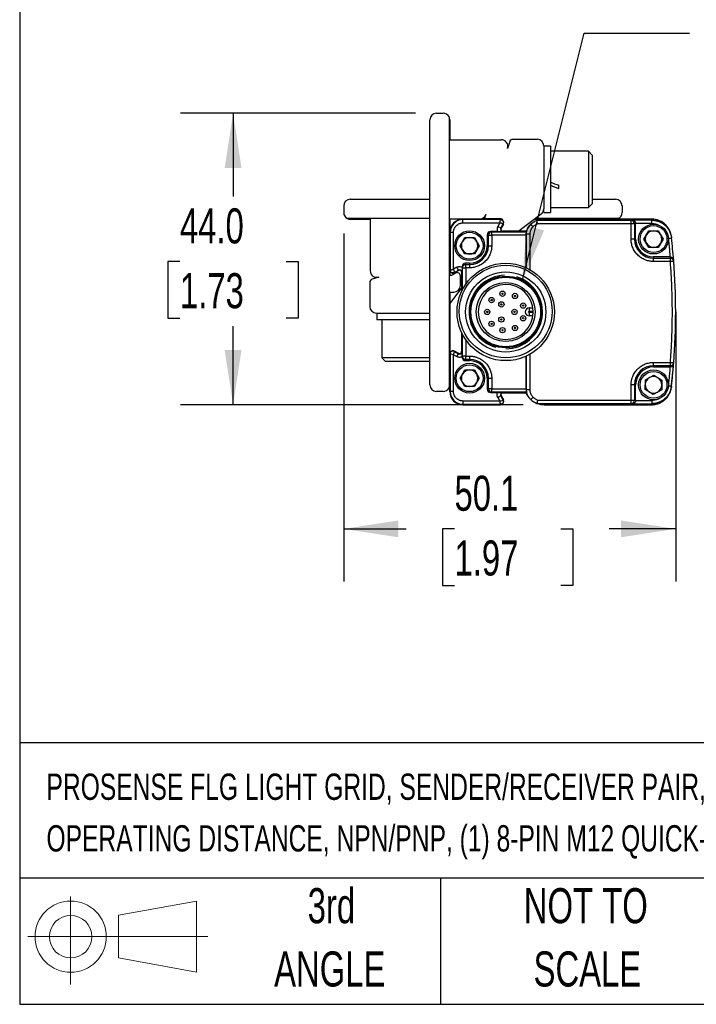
# Model space of a CAD drawing. Header units: millimetres. Extents: x 16 to 683, y 16 to 524.
# Tile 1 of 17: x 16 to 118, y 16 to 164. Entities that reach past the tile are written whole.
import ezdxf

# ---------------------------------------------------------------- set-up
doc = ezdxf.new("R2010")
doc.units = ezdxf.units.MM
doc.header["$LTSCALE"] = 2.5
doc.layers.add('DIMENSIONS', color=140, linetype='Continuous', lineweight=25)
doc.layers.add('TEXT', color=140, linetype='Continuous', lineweight=25)
doc.styles.add('SLDTEXTSTYLE0', font='TXT', dxfattribs={"width": 0.7})
doc.dimstyles.new('SLDDIMSTYLE0', dxfattribs={"dimtxt": 5.39502, "dimasz": 8.255, "dimexe": 0, "dimexo": 0.0625, "dimgap": 1.348755, "dimtad": 0, "dimtih": 1, "dimtoh": 1, "dimrnd": 1e-09, "dimzin": 4, "dimdsep": 46, "dimtxsty": 'SLDTEXTSTYLE0', "dimsah": 1, "dimcen": 0.09, "dimadec": 0, "dimazin": 1, "dimtfac": 1, "dimtofl": 0, "dimtmove": 0, "dimatfit": 3, "dimfxl": 0, "dimfrac": 2, "dimtolj": 1, "dimtzin": 12, "dimarcsym": 0})
doc.dimstyles.new('SLDDIMSTYLE1', dxfattribs={"dimtxt": 5.39502, "dimasz": 8.255, "dimexe": 0, "dimexo": 0.0625, "dimgap": 1.348755, "dimtad": 0, "dimtih": 1, "dimtoh": 1, "dimrnd": 1e-09, "dimzin": 12, "dimdsep": 46, "dimtxsty": 'SLDTEXTSTYLE0', "dimsah": 1, "dimcen": 0.09, "dimadec": 0, "dimazin": 3, "dimtfac": 1, "dimtofl": 0, "dimtmove": 0, "dimatfit": 3, "dimfxl": 0, "dimfrac": 2, "dimtolj": 1, "dimtzin": 12, "dimarcsym": 0})
doc.dimstyles.new('SLDDIMSTYLE2', dxfattribs={"dimtxt": 0.18, "dimasz": 8.255, "dimexe": 0, "dimexo": 0.0625, "dimgap": 0, "dimtad": 0, "dimtih": 1, "dimtoh": 1, "dimdec": 0, "dimrnd": 1e-09, "dimzin": 0, "dimdsep": 46, "dimtxsty": 'Standard', "dimsah": 1, "dimcen": 0.09, "dimadec": 0, "dimazin": 0, "dimtfac": 8.255, "dimtdec": 0, "dimtofl": 0, "dimtmove": 0, "dimatfit": 3, "dimfxl": 0, "dimfrac": 2, "dimtolj": 1, "dimtzin": 0, "dimarcsym": 0})

# ---------------------------------------------------------------- blocks, each defined once
blk = doc.blocks.new('Block11')
at = {"color": 7, "linetype": 'Continuous', "lineweight": 18}
for p, q in [((6.47, 13.28), (6.47, 0)), ((13.7, 10.42), (25.44, 12.58)), ((25.44, 12.58), (25.44, 1.83)), ((13.7, 3.99), (13.7, 10.42)), ((0, 7.2), (27.18, 7.2)), ((13.7, 3.99), (25.44, 1.83))]:
    blk.add_line(p, q, dxfattribs=at)
for radius in [5.38, 3.21]:
    blk.add_circle((6.47, 7.2), radius, dxfattribs=at)
blk = doc.blocks.new('Block12')
at = {"color": 7, "linetype": 'Continuous'}
blk.add_blockref('Block11', (0, 0), dxfattribs=at)
blk = doc.blocks.new('_D_3')
at = {"layer": 'DIMENSIONS'}
for p, q in [((64.76, 132.19), (64.76, 79.7)), ((114.85, 117.19), (114.85, 79.7)), ((64.76, 87.63), (74.17, 87.63)), ((81.48, 87.63), (79.66, 87.63)), ((79.66, 87.63), (79.66, 79.06)), ((97.51, 87.63), (99.32, 87.63)), ((99.32, 87.63), (99.32, 79.06)), ((114.85, 87.63), (104.82, 87.63)), ((79.66, 79.06), (81.48, 79.06)), ((99.32, 79.06), (97.51, 79.06))]:
    blk.add_line(p, q, dxfattribs=at)
for points in [[(64.76, 87.63), (73.01, 86.36), (73.01, 88.9)], [(114.85, 87.63), (106.59, 88.9), (106.59, 86.36)]]:
    blk.add_solid(points, dxfattribs=at)
at = {"layer": 'DIMENSIONS', "char_height": 5.292, "attachment_point": 1, "style": 'SLDTEXTSTYLE0'}
for s, insert in [('50.1', (81.48, 95.66)), ('1.97', (81.48, 85.88))]:
    blk.add_mtext(s, dxfattribs=dict(at, insert=insert))
blk = doc.blocks.new('_D_4')
at = {"layer": 'DIMENSIONS'}
for p, q in [((75.58, 150.37), (40.13, 150.37)), ((48.07, 150.37), (48.07, 137.77)), ((40.05, 127.98), (38.24, 127.98)), ((38.24, 127.98), (38.24, 119.41)), ((56.08, 127.98), (57.89, 127.98)), ((57.89, 127.98), (57.89, 119.41)), ((38.24, 119.41), (40.05, 119.41)), ((57.89, 119.41), (56.08, 119.41)), ((48.07, 106.37), (48.07, 118.2)), ((91.83, 106.37), (40.13, 106.37))]:
    blk.add_line(p, q, dxfattribs=at)
for points in [[(48.07, 150.37), (46.8, 142.11), (49.34, 142.11)], [(48.07, 106.37), (49.34, 114.62), (46.8, 114.62)]]:
    blk.add_solid(points, dxfattribs=at)
at = {"layer": 'DIMENSIONS', "char_height": 5.292, "attachment_point": 1, "style": 'SLDTEXTSTYLE0'}
for s, insert in [('44.0', (40.05, 136.01)), ('1.73', (40.05, 126.23))]:
    blk.add_mtext(s, dxfattribs=dict(at, insert=insert))

msp = doc.modelspace()

# ---------------------------------------------------------------- linework, layer by layer
for p, q in [((78.759, 150.369), (79.759, 150.369)), ((77.759, 109.369), (77.759, 149.369)), ((80.659, 149.804), (80.659, 108.933)), ((80.759, 149.369), (80.759, 146.369)), ((80.759, 146.369), (88.536, 146.369)), ((89.826, 146.085), (89.486, 145.055)), ((90.301, 146.428), (93.939, 146.428)), ((94.939, 145.428), (94.939, 135.925)), ((95.939, 145.369), (94.939, 145.369)), ((95.939, 145.369), (95.939, 135.369)), ((101.672, 144.619), (95.939, 144.619)), ((102.239, 144.052), (101.672, 144.619)), ((101.672, 144.619), (101.672, 136.119)), ((102.239, 144.052), (102.239, 136.685)), ((97.239, 139), (97.239, 139.483)), ((65.759, 137.369), (77.759, 137.369)), ((102.239, 137.369), (105.759, 137.369)), ((64.759, 136.369), (64.759, 135.369)), ((94.939, 135.369), (94.939, 135.925)), ((94.939, 135.369), (95.939, 135.369)), ((95.939, 136.119), (101.672, 136.119)), ((101.672, 136.119), (102.239, 136.685)), ((106.759, 136.369), (106.759, 135.369)), ((77.759, 134.469), (65.323, 134.469)), ((65.759, 134.369), (68.759, 134.369)), ((68.759, 134.369), (68.759, 126.592)), ((82.759, 134.369), (80.759, 134.369)), ((80.759, 134.369), (80.759, 132.369)), ((88.41, 134.369), (82.759, 134.369)), ((82.759, 134.369), (82.759, 134.307)), ((82.759, 133.807), (82.759, 134.307)), ((88.41, 134.307), (82.759, 134.307)), ((82.759, 133.807), (88.306, 133.807)), ((86.135, 134.469), (85.672, 134.469)), ((86.186, 135.055), (86.066, 134.691)), ((88.494, 134.428), (86.256, 134.428)), ((88.306, 133.807), (88.016, 133.287)), ((88.41, 134.369), (88.41, 134.307)), ((88.41, 134.369), (88.673, 134.369)), ((94.543, 135.128), (91.247, 132.631)), ((93.54, 134.369), (95.009, 134.369)), ((106.195, 134.469), (93.672, 134.469)), ((108.124, 134.161), (93.912, 134.161)), ((111.222, 134.369), (95.009, 134.369)), ((95.009, 134.369), (111.212, 134.369)), ((108.326, 134.211), (108.124, 134.161)), ((111.24, 134.211), (108.326, 134.211)), ((111.222, 134.369), (111.24, 134.211)), ((80.759, 132.369), (80.759, 126.718)), ((80.759, 132.369), (80.82, 132.369)), ((80.759, 131.619), (80.759, 132.369)), ((81.32, 132.369), (80.82, 132.369)), ((80.82, 132.369), (80.82, 126.718)), ((81.32, 126.822), (81.32, 132.369)), ((86.909, 132.503), (87.095, 132.457)), ((87.989, 132.503), (86.909, 132.503)), ((87.095, 131.957), (87.095, 132.457)), ((87.095, 132.457), (92.34, 132.457)), ((88.016, 133.287), (88.453, 133.044)), ((88.793, 133.655), (88.453, 133.044)), ((88.507, 133.014), (88.453, 133.044)), ((88.847, 133.626), (88.507, 133.014)), ((88.769, 132.569), (88.769, 132.507)), ((92.333, 132.569), (88.769, 132.569)), ((88.769, 132.569), (92.259, 132.569)), ((88.793, 133.655), (88.847, 133.626)), ((92.333, 132.569), (92.591, 133.116)), ((92.731, 133.299), (92.582, 133.12)), ((108.124, 133.661), (94.011, 133.661)), ((108.124, 131.369), (108.124, 133.661)), ((108.809, 133.709), (108.624, 133.661)), ((108.624, 133.661), (108.624, 131.369)), ((111.24, 133.711), (108.809, 133.709)), ((108.809, 131.369), (108.809, 133.709)), ((110.066, 131.369), (110.788, 132.619)), ((110.788, 132.619), (112.231, 132.619)), ((112.231, 132.619), (112.953, 131.369)), ((82.316, 130.369), (83.038, 131.619)), ((83.038, 131.619), (84.481, 131.619)), ((84.481, 131.619), (85.203, 130.369)), ((86.595, 131.957), (86.409, 132.003)), ((86.409, 132.003), (86.409, 130.369)), ((86.595, 130.369), (86.595, 131.957)), ((86.595, 131.957), (87.095, 131.957)), ((87.095, 131.957), (87.095, 130.369)), ((92.306, 131.957), (87.095, 131.957)), ((92.342, 132.114), (92.306, 132.079)), ((92.306, 127.034), (92.306, 131.957)), ((92.342, 127.017), (92.342, 132.114)), ((92.842, 132.114), (92.842, 126.758)), ((108.624, 131.369), (108.124, 131.369)), ((108.624, 131.369), (108.809, 131.369)), ((110.788, 130.119), (110.066, 131.369)), ((112.953, 131.369), (112.231, 130.119)), ((114.122, 132.041), (114.104, 132.202)), ((114.203, 131.709), (114.221, 131.547)), ((83.038, 129.119), (82.316, 130.369)), ((85.203, 130.369), (84.481, 129.119)), ((86.595, 130.369), (86.409, 130.369)), ((86.595, 130.369), (87.095, 130.369)), ((112.231, 130.119), (110.788, 130.119)), ((80.759, 126.718), (80.759, 129.119)), ((84.481, 129.119), (83.038, 129.119)), ((111.509, 128.669), (111.509, 128.483)), ((114.001, 128.669), (111.509, 128.669)), ((111.509, 127.983), (111.509, 128.483)), ((111.509, 128.483), (114.056, 128.483)), ((114.056, 127.983), (111.509, 127.983)), ((114.041, 128.669), (114.001, 128.669)), ((114.056, 128.483), (114.041, 128.669)), ((114.509, 128.194), (114.494, 128.391)), ((114.554, 128.021), (114.538, 128.225)), ((80.82, 126.718), (80.759, 126.718)), ((80.759, 126.718), (80.759, 126.108)), ((81.841, 127.111), (81.32, 126.822)), ((81.472, 126.335), (82.084, 126.674)), ((81.502, 126.281), (81.472, 126.335)), ((82.114, 126.621), (81.502, 126.281)), ((82.084, 126.674), (81.841, 127.111)), ((82.084, 126.674), (82.114, 126.621)), ((82.559, 126.359), (82.559, 123.499)), ((82.62, 126.359), (82.559, 126.359)), ((82.671, 127.033), (82.625, 127.218)), ((82.625, 127.218), (82.625, 127.138)), ((82.671, 127.033), (83.171, 127.033)), ((82.671, 123.726), (82.671, 127.033)), ((83.125, 127.719), (83.171, 127.533)), ((83.759, 127.719), (83.125, 127.719)), ((83.171, 127.033), (83.171, 127.533)), ((83.171, 127.533), (83.759, 127.533)), ((83.759, 127.033), (83.171, 127.033)), ((83.171, 127.033), (83.171, 124.559)), ((83.759, 127.719), (83.759, 127.533)), ((83.759, 127.533), (83.759, 127.033)), ((114.577, 127.723), (114.571, 127.798)), ((70.073, 125.642), (69.043, 125.302)), ((81.056, 125.934), (81.616, 126.245)), ((82.359, 124.369), (82.359, 125.808)), ((68.699, 124.827), (68.699, 121.189)), ((80.759, 121.588), (82.497, 123.881)), ((80.759, 123.369), (81.359, 123.369)), ((80.759, 123.369), (80.759, 114.019)), ((92.759, 120.969), (92.759, 120.469)), ((92.759, 120.969), (93.316, 120.969)), ((92.759, 120.469), (93.358, 120.469)), ((69.699, 120.189), (77.759, 120.189)), ((69.759, 120.189), (69.759, 119.189)), ((73.717, 119.189), (69.759, 119.189)), ((70.509, 119.189), (70.509, 113.455)), ((77.759, 119.189), (73.717, 119.189)), ((92.759, 120.269), (92.759, 119.769)), ((93.358, 120.269), (92.759, 120.269)), ((93.316, 119.769), (92.759, 119.769)), ((82.559, 117.238), (82.559, 114.378)), ((82.671, 113.704), (82.671, 117.011)), ((83.171, 116.178), (83.171, 113.704)), ((81.472, 114.402), (81.502, 114.456)), ((82.114, 114.116), (81.502, 114.456)), ((70.509, 113.455), (71.076, 112.889)), ((73.873, 113.455), (70.509, 113.455)), ((77.759, 113.455), (73.873, 113.455)), ((80.759, 114.019), (80.82, 114.019)), ((80.759, 114.019), (80.759, 108.369)), ((80.759, 111.619), (80.759, 114.019)), ((80.82, 114.019), (80.82, 108.369)), ((81.32, 113.915), (81.841, 113.626)), ((81.32, 108.369), (81.32, 113.915)), ((81.472, 114.402), (82.084, 114.063)), ((81.841, 113.626), (82.084, 114.063)), ((82.114, 114.116), (82.084, 114.063)), ((82.559, 114.378), (82.62, 114.378)), ((82.625, 113.519), (82.671, 113.704)), ((82.625, 113.599), (82.625, 113.519)), ((83.171, 113.704), (82.671, 113.704)), ((83.171, 113.204), (83.125, 113.019)), ((83.125, 113.019), (83.759, 113.019)), ((83.171, 113.704), (83.759, 113.704)), ((83.171, 113.204), (83.171, 113.704)), ((83.759, 113.204), (83.171, 113.204)), ((83.759, 113.704), (83.759, 113.204)), ((83.759, 113.204), (83.759, 113.019)), ((92.306, 108.78), (92.306, 113.703)), ((92.342, 108.623), (92.342, 113.72)), ((92.842, 113.979), (92.842, 108.623)), ((114.571, 112.939), (114.577, 113.014)), ((73.992, 112.889), (71.076, 112.889)), ((77.759, 112.889), (73.992, 112.889)), ((82.316, 110.369), (83.038, 111.619)), ((83.038, 111.619), (84.481, 111.619)), ((84.481, 111.619), (85.203, 110.369)), ((111.509, 112.754), (114.056, 112.754)), ((111.509, 112.254), (111.509, 112.754)), ((114.056, 112.254), (111.509, 112.254)), ((111.509, 112.254), (111.509, 112.069)), ((111.509, 112.069), (114.001, 112.069)), ((114.001, 112.069), (114.041, 112.068)), ((114.041, 112.068), (114.056, 112.254)), ((114.494, 112.347), (114.51, 112.544)), ((114.538, 112.512), (114.554, 112.716)), ((83.038, 109.119), (82.316, 110.369)), ((85.203, 110.369), (84.481, 109.119)), ((86.409, 110.369), (86.595, 110.369)), ((86.409, 110.369), (86.409, 108.734)), ((86.595, 110.369), (87.095, 110.369)), ((86.595, 108.78), (86.595, 110.369)), ((87.095, 110.369), (87.095, 108.78)), ((110.241, 108.679), (110.278, 110.122)), ((110.278, 110.122), (111.546, 110.811)), ((111.546, 110.811), (112.777, 110.058)), ((112.777, 110.058), (112.74, 108.615)), ((80.759, 108.369), (80.759, 109.119)), ((84.481, 109.119), (83.038, 109.119)), ((86.409, 108.734), (86.595, 108.78)), ((87.095, 108.78), (86.595, 108.78)), ((87.095, 108.78), (92.306, 108.78)), ((87.095, 108.28), (87.095, 108.78)), ((92.306, 108.658), (92.342, 108.623)), ((108.124, 107.076), (108.124, 109.369)), ((108.624, 109.369), (108.124, 109.369)), ((108.624, 109.369), (108.624, 107.076)), ((108.624, 109.369), (108.809, 109.369)), ((108.809, 107.028), (108.809, 109.369)), ((111.472, 107.926), (110.241, 108.679)), ((112.74, 108.615), (111.472, 107.926)), ((114.105, 108.538), (114.123, 108.699)), ((114.203, 109.028), (114.221, 109.19)), ((79.759, 108.369), (78.759, 108.369)), ((80.759, 108.369), (80.82, 108.369)), ((81.32, 108.369), (80.82, 108.369)), ((87.095, 108.28), (86.909, 108.234)), ((86.909, 108.234), (87.989, 108.234)), ((92.34, 108.28), (87.095, 108.28)), ((88.453, 107.693), (88.016, 107.45)), ((88.016, 107.45), (88.306, 106.93)), ((88.453, 107.693), (88.507, 107.723)), ((88.793, 107.082), (88.453, 107.693)), ((88.507, 107.723), (88.847, 107.111)), ((88.769, 108.23), (88.769, 108.169)), ((88.769, 108.169), (92.333, 108.169)), ((92.259, 108.169), (88.769, 108.169)), ((88.847, 107.111), (88.793, 107.082)), ((92.582, 107.617), (92.731, 107.438)), ((94.011, 107.076), (108.124, 107.076)), ((108.624, 107.076), (108.809, 107.028)), ((108.809, 107.028), (111.24, 107.026)), ((88.306, 106.93), (82.759, 106.93)), ((82.759, 106.93), (82.759, 106.43)), ((82.759, 106.43), (88.41, 106.43)), ((82.759, 106.369), (82.759, 106.43)), ((82.759, 106.369), (88.41, 106.369)), ((88.41, 106.369), (82.759, 106.369)), ((88.41, 106.43), (88.41, 106.369)), ((93.912, 106.576), (108.124, 106.576)), ((95.009, 106.369), (111.222, 106.369)), ((111.212, 106.369), (95.009, 106.369)), ((108.124, 106.576), (108.326, 106.526)), ((108.326, 106.526), (111.24, 106.526)), ((111.222, 106.369), (111.24, 106.526))]:
    msp.add_line(p, q)
at = {"flags": 128}
for points in [[(91.154, 132.569), (91.18, 132.585), (91.247, 132.631)], [(82.497, 123.881), (82.543, 123.947), (82.559, 123.974)], [(114.12, 108.634), (114.081, 108.494), (113.886, 108.009)]]:
    msp.add_lwpolyline(points, dxfattribs=at)
for centre, radius in [((83.759, 130.369), 2.25), ((83.759, 130.369), 2.025), ((111.509, 131.369), 2.25), ((111.509, 131.369), 2.025), ((89.209, 120.369), 7.35), ((89.207, 120.438), 7), ((89.21, 120.369), 6.051), ((89.209, 120.369), 5.4), ((89.209, 120.369), 5.25), ((89.209, 120.369), 4.45), ((88.724, 123.12), 0.4), ((87.069, 122.164), 0.4), ((87.069, 122.164), 0.1), ((88.55, 121.51), 0.4), ((88.724, 123.12), 0.1), ((90.606, 122.788), 0.4), ((90.606, 122.788), 0.1), ((86.415, 120.369), 0.4), ((86.415, 120.369), 0.1), ((88.55, 121.51), 0.1), ((90.527, 120.369), 0.4), ((90.527, 120.369), 0.1), ((91.835, 121.324), 0.4), ((91.835, 121.324), 0.1), ((87.069, 118.573), 0.4), ((88.55, 119.227), 0.4), ((88.55, 119.227), 0.1), ((91.835, 119.413), 0.4), ((91.835, 119.413), 0.1), ((87.069, 118.573), 0.1), ((88.724, 117.617), 0.4), ((88.724, 117.617), 0.1), ((90.606, 117.949), 0.4), ((90.606, 117.949), 0.1), ((83.759, 110.369), 2.25), ((83.759, 110.369), 2.025), ((111.509, 109.369), 2.25), ((111.509, 109.369), 2.025)]:
    msp.add_circle(centre, radius)
for centre, radius, start, end in [((78.759, 149.369), 1, 90, 180), ((79.759, 149.369), 1, 25.84193, 90), ((79.759, 149.369), 1, 0, 25.84193), ((88.536, 145.369), 1, 341.73711, 90), ((90.301, 145.928), 0.5, 90, 161.73711), ((93.939, 145.428), 1, 0, 90), ((65.759, 136.369), 1, 90, 180), ((105.759, 136.369), 1, 0, 90), ((65.759, 135.369), 1, 180, 244.15807), ((93.939, 135.925), 1, 307.14669, 0), ((105.759, 135.369), 1, 295.84193, 0), ((65.759, 135.369), 1, 244.15807, 270), ((82.759, 132.369), 2, 90, 180), ((82.759, 132.369), 1.939, 90, 180), ((85.236, 135.369), 1, 270, 341.73711), ((86.256, 134.628), 0.2, 161.73711, 270), ((88.41, 133.869), 0.5, 330.9454, 90), ((88.494, 134.128), 0.3, 13.50854, 90), ((95.009, 131.368), 3.001, 111.44287, 131.79343), ((95.009, 131.368), 3.001, 90, 111.44282), ((105.759, 135.369), 1, 270, 295.84193), ((108.124, 133.661), 0.5, 44.97818, 89.9776), ((108.123, 133.661), 0.5, 0.01672, 44.98119), ((111.212, 131.369), 3, 14.57961, 90), ((87.095, 131.957), 0.5, 135.01881, 179.98328), ((87.095, 131.957), 0.5, 90.0224, 135.02182), ((88.769, 132.869), 0.361, 150.9454, 270), ((88.769, 132.869), 0.3, 150.9454, 270), ((95.009, 131.368), 3.001, 134.68268, 148.87028), ((111.509, 131.369), 1.25, 90, 150), ((111.509, 131.369), 1.25, 30, 90), ((83.759, 130.369), 1.25, 150, 210), ((83.759, 130.369), 1.25, 90, 150), ((83.759, 130.369), 1.25, 30, 90), ((83.759, 130.369), 1.25, 330, 30), ((111.509, 131.369), 2.886, 180, 270), ((111.509, 131.369), 2.7, 180, 270), ((111.509, 131.369), 1.25, 150, 210), ((111.509, 131.369), 1.25, 330, 30), ((14.848, 120.369), 100, 4.50605, 6.41802), ((83.759, 130.369), 1.25, 210, 270), ((83.759, 130.369), 2.836, 270, 0), ((83.759, 130.369), 2.65, 270, 0), ((83.759, 130.369), 1.25, 270, 330), ((111.509, 131.369), 1.25, 210, 270), ((111.509, 131.369), 1.25, 270, 330), ((114.056, 127.983), 0.5, 47.2175, 90.00855), ((114.056, 127.983), 0.5, 4.39171, 47.2171), ((14.848, 120.369), 100, 355.61093, 4.38907), ((69.759, 126.592), 1, 180, 288.26289), ((81.259, 126.718), 0.5, 180, 299.0546), ((80.999, 126.634), 0.3, 216.79541, 256.49148), ((82.259, 126.359), 0.361, 360, 119.0546), ((82.259, 126.359), 0.3, 0, 119.0546), ((83.171, 127.033), 0.5, 134.97818, 179.9776), ((83.171, 127.033), 0.5, 90.01672, 134.98119), ((69.199, 124.827), 0.5, 108.26289, 180), ((80.959, 126.108), 0.2, 180, 299.0546), ((81.859, 125.808), 0.5, 0, 119.0546), ((89.21, 120.369), 5.543, 91.94079, 254.35023), ((89.21, 120.369), 5.543, 270, 72.41841), ((81.359, 124.369), 1, 270, 0), ((89.209, 120.369), 4.15, 1.38075, 358.61925), ((69.699, 121.189), 1, 180, 270), ((92.759, 120.369), 0.6, 90, 270), ((89.209, 120.369), 4.15, 358.61925, 1.38075), ((81.259, 114.019), 0.5, 60.9454, 180), ((82.259, 114.378), 0.361, 240.9454, 0), ((82.259, 114.378), 0.3, 240.9454, 0), ((83.171, 113.704), 0.5, 180.0224, 225.02182), ((83.171, 113.704), 0.5, 225.01881, 269.98328), ((83.759, 110.369), 2.836, 360, 90), ((83.759, 110.369), 2.65, 0, 90), ((83.759, 110.369), 1.25, 90, 150), ((83.759, 110.369), 1.25, 30, 90), ((111.509, 109.369), 2.886, 90, 180), ((111.509, 109.369), 2.7, 90, 180), ((114.056, 112.754), 0.5, 269.99144, 312.7825), ((14.837, 120.369), 100, 353.48853, 355.4546), ((14.848, 120.369), 100, 353.58198, 355.49395), ((114.056, 112.754), 0.5, 312.7829, 355.60829), ((83.759, 110.369), 1.25, 150, 210), ((83.759, 110.369), 1.25, 330, 30), ((111.509, 109.369), 1.25, 118.52172, 178.52172), ((111.509, 109.369), 1.25, 58.52172, 118.52172), ((111.509, 109.369), 1.25, 358.52172, 58.52172), ((78.759, 109.369), 1, 180, 270), ((79.759, 109.369), 1, 270, 334.15807), ((79.759, 109.369), 1, 334.15807, 0), ((83.759, 110.369), 1.25, 210, 270), ((83.759, 110.369), 1.25, 270, 330), ((87.095, 108.78), 0.5, 180.01672, 224.9812), ((111.509, 109.369), 1.25, 178.52172, 238.52172), ((111.509, 109.369), 1.25, 298.52172, 358.52172), ((82.759, 108.369), 2, 180, 270), ((82.759, 108.369), 1.939, 180, 270), ((87.095, 108.78), 0.5, 224.97818, 269.9776), ((88.769, 107.869), 0.361, 90, 209.0546), ((88.41, 106.869), 0.5, 270.00027, 29.0546), ((88.769, 107.869), 0.3, 90, 209.0546), ((95.009, 109.369), 3.001, 203.58686, 225.31731), ((95.009, 109.369), 3.001, 228.20657, 248.55713), ((108.123, 107.076), 0.5, 315.01881, 359.98328), ((111.509, 109.369), 1.25, 238.52172, 298.52172), ((95.009, 109.369), 3.001, 248.55718, 270), ((108.124, 107.076), 0.5, 270.0224, 315.02182)]:
    msp.add_arc(centre, radius, start, end)
for centre, major_axis, ratio, start_param, end_param in [((97.239, 140.369), (11.046, -4.179), 0.0701818, 4.6210121, 4.7389322), ((95.939, 140.369), (11.046, -4.179), 0.0701818, 4.7389322, 4.8568524), ((86.91, 132.003), (0.485, -0.121), 0.9993528, 1.8158377, 3.3863295), ((92.304, 131.957), (0, 0.5), 0.0034907, 4.712389, 4.9600381), ((83.125, 127.218), (0.121, -0.485), 0.9993528, 2.8968558, 4.4673476), ((83.125, 113.519), (0.121, 0.485), 0.9993528, 1.8158377, 3.3863295), ((86.91, 108.734), (0.485, 0.121), 0.9993528, 2.8968558, 4.4673476), ((92.304, 108.78), (0, 0.5), 0.0034907, 4.46474, 4.712389)]:
    msp.add_ellipse(centre, major_axis=major_axis, ratio=ratio, start_param=start_param, end_param=end_param)
for points, knots in [([(81.32, 132.369), (81.321, 132.405), (81.323, 132.477), (81.335, 132.585), (81.355, 132.691), (81.384, 132.796), (81.441, 132.956), (81.548, 133.164), (81.735, 133.393), (81.963, 133.58), (82.193, 133.698), (82.4, 133.766), (82.578, 133.801), (82.699, 133.805), (82.759, 133.807)], [0, 0, 0, 0, 0.048274, 0.0961539, 0.1439149, 0.1918339, 0.2401853, 0.3699974, 0.5000481, 0.62986, 0.7599106, 0.8401006, 0.9197022, 1, 1, 1, 1]), ([(88.306, 133.807), (88.349, 133.929), (88.377, 134.058), (88.408, 134.249), (88.41, 134.306), (88.41, 134.307)], [0, 0, 0, 0, 0.5, 0.5, 1, 1, 1, 1]), ([(88.793, 133.655), (88.793, 133.656), (88.791, 133.657), (88.782, 133.661), (88.76, 133.672), (88.716, 133.69), (88.651, 133.715), (88.576, 133.741), (88.488, 133.767), (88.402, 133.79), (88.336, 133.802), (88.306, 133.807)], [0, 0, 0, 0, 0.0683562, 0.1250206, 0.2493447, 0.3730906, 0.4965557, 0.6549822, 0.7449836, 0.8835704, 1, 1, 1, 1]), ([(88.41, 134.307), (88.472, 134.307), (88.544, 134.293), (88.681, 134.222), (88.745, 134.163), (88.83, 134.019), (88.85, 133.935), (88.846, 133.78), (88.824, 133.711), (88.793, 133.655)], [0, 0, 0, 0, 0.25, 0.25, 0.5, 0.5, 0.75, 0.75, 1, 1, 1, 1]), ([(94.011, 133.661), (94.007, 133.683), (93.998, 133.726), (93.985, 133.788), (93.974, 133.844), (93.964, 133.895), (93.955, 133.939), (93.947, 133.978), (93.938, 134.025), (93.928, 134.077), (93.919, 134.126), (93.912, 134.156), (93.912, 134.159), (93.912, 134.161)], [0, 0, 0, 0, 0.08563066, 0.16644476, 0.24244531, 0.31363617, 0.3800223, 0.44161014, 0.49840799, 0.62169242, 0.74803347, 0.88838146, 1, 1, 1, 1]), ([(108.124, 133.661), (108.124, 133.681), (108.124, 133.718), (108.124, 133.769), (108.124, 133.813), (108.124, 133.872), (108.124, 133.941), (108.124, 134.017), (108.124, 134.078), (108.124, 134.125), (108.124, 134.154), (108.124, 134.159), (108.124, 134.161)], [0, 0, 0, 0, 0.0758611, 0.1428637, 0.200963, 0.2502199, 0.3831726, 0.500144, 0.6299641, 0.7500711, 0.8763953, 1, 1, 1, 1]), ([(108.326, 134.211), (108.348, 134.21), (108.388, 134.208), (108.443, 134.197), (108.488, 134.182), (108.545, 134.157), (108.61, 134.118), (108.68, 134.053), (108.737, 133.977), (108.778, 133.892), (108.804, 133.801), (108.808, 133.739), (108.809, 133.709)], [0, 0, 0, 0, 0.0982308, 0.1829191, 0.2540684, 0.3116872, 0.4532819, 0.5752673, 0.6938426, 0.8027718, 0.9040139, 1, 1, 1, 1]), ([(114.063, 132.189), (114.024, 132.355), (113.906, 132.849), (113.367, 133.534), (112.541, 134.127), (111.773, 134.35), (111.329, 134.365), (111.222, 134.369)], [0, 0, 0, 0, 0.1316025, 0.3931418, 0.6546765, 0.9162017, 1, 1, 1, 1]), ([(111.24, 133.711), (111.24, 133.77), (111.24, 133.833), (111.24, 133.956), (111.24, 134.014), (111.24, 134.112), (111.24, 134.15), (111.24, 134.2), (111.24, 134.211), (111.24, 134.211)], [0, 0, 0, 0, 0.25, 0.25, 0.5, 0.5, 0.75, 0.75, 1, 1, 1, 1]), ([(111.24, 134.211), (111.299, 134.21), (111.421, 134.208), (111.606, 134.191), (111.798, 134.161), (111.995, 134.117), (112.195, 134.058), (112.398, 133.982), (112.602, 133.888), (112.804, 133.775), (113.004, 133.642), (113.198, 133.489), (113.384, 133.315), (113.559, 133.12), (113.722, 132.904), (113.867, 132.668), (113.994, 132.412), (114.098, 132.138), (114.178, 131.849), (114.206, 131.648), (114.221, 131.547)], [0, 0, 0, 0, 0.0408232, 0.0833966, 0.1277017, 0.1737312, 0.2214897, 0.270983, 0.3222123, 0.3751746, 0.4298689, 0.4862948, 0.5444519, 0.604341, 0.6659611, 0.7293112, 0.7943855, 0.8611896, 0.9297388, 1, 1, 1, 1]), ([(88.016, 133.287), (88.004, 133.263), (87.979, 133.214), (87.95, 133.138), (87.928, 133.06), (87.914, 132.98), (87.904, 132.858), (87.915, 132.693), (87.964, 132.567), (87.989, 132.503)], [0, 0, 0, 0, 0.1005162, 0.1999166, 0.2991027, 0.398982, 0.5004432, 0.7494833, 1, 1, 1, 1]), ([(87.989, 132.503), (88.151, 132.503), (88.303, 132.504), (88.561, 132.505), (88.666, 132.506), (88.769, 132.507)], [0, 0, 0, 0, 0.5, 0.5, 1, 1, 1, 1]), ([(92.306, 132.079), (92.306, 132.187), (92.314, 132.282), (92.333, 132.418), (92.34, 132.456), (92.34, 132.457)], [0, 0, 0, 0, 0.5, 0.5, 1, 1, 1, 1]), ([(92.34, 132.457), (92.338, 132.476), (92.334, 132.513), (92.333, 132.55), (92.333, 132.569)], [0, 0, 0, 0, 0.5074056, 1, 1, 1, 1]), ([(92.342, 132.114), (92.342, 132.394), (92.402, 132.675), (92.631, 133.187), (92.801, 133.418), (93.009, 133.605)], [0, 0, 0, 0, 0.5, 0.5, 1, 1, 1, 1]), ([(93.343, 133.232), (93.312, 133.203), (93.25, 133.146), (93.168, 133.05), (93.093, 132.949), (93.028, 132.841), (92.959, 132.702), (92.896, 132.531), (92.851, 132.324), (92.845, 132.184), (92.842, 132.114)], [0, 0, 0, 0, 0.1007287, 0.2003904, 0.2996984, 0.3993738, 0.5001297, 0.6671555, 0.8326661, 1, 1, 1, 1]), ([(93.343, 133.232), (93.255, 133.33), (93.169, 133.427), (93.045, 133.565), (93.009, 133.605), (93.009, 133.605)], [0, 0, 0, 0, 0.5, 0.5, 1, 1, 1, 1]), ([(94.011, 133.661), (93.971, 133.642), (93.89, 133.606), (93.773, 133.543), (93.64, 133.463), (93.494, 133.362), (93.393, 133.275), (93.343, 133.232)], [0, 0, 0, 0, 0.166672, 0.3333464, 0.5000261, 0.7500205, 1, 1, 1, 1]), ([(108.624, 133.661), (108.622, 133.661), (108.619, 133.661), (108.604, 133.661), (108.579, 133.661), (108.537, 133.661), (108.476, 133.661), (108.4, 133.661), (108.318, 133.661), (108.224, 133.661), (108.16, 133.661), (108.124, 133.661)], [0, 0, 0, 0, 0.082391, 0.1650119, 0.2501674, 0.3701902, 0.5001195, 0.6170981, 0.7500688, 0.8573843, 1, 1, 1, 1]), ([(111.24, 133.711), (111.282, 133.711), (111.368, 133.71), (111.496, 133.699), (111.623, 133.683), (111.749, 133.66), (111.874, 133.631), (112.001, 133.594), (112.123, 133.553), (112.201, 133.517), (112.236, 133.501)], [0, 0, 0, 0, 0.1251267, 0.2499457, 0.3747866, 0.4999789, 0.6247019, 0.749947, 0.8852329, 1, 1, 1, 1]), ([(92.842, 132.114), (92.784, 132.114), (92.72, 132.114), (92.597, 132.114), (92.538, 132.114), (92.441, 132.114), (92.403, 132.114), (92.354, 132.114), (92.343, 132.114), (92.342, 132.114)], [0, 0, 0, 0, 0.25, 0.25, 0.5, 0.5, 0.75, 0.75, 1, 1, 1, 1]), ([(111.509, 127.983), (111.448, 127.984), (111.327, 127.986), (111.145, 128.001), (110.964, 128.026), (110.785, 128.06), (110.608, 128.104), (110.434, 128.157), (110.211, 128.238), (109.946, 128.359), (109.647, 128.533), (109.367, 128.737), (109.111, 128.971), (108.879, 129.227), (108.606, 129.599), (108.348, 130.098), (108.193, 130.627), (108.139, 131.009), (108.125, 131.221), (108.124, 131.328), (108.124, 131.369)], [0, 0, 0, 0, 0.0342973, 0.0685946, 0.1028919, 0.1371892, 0.1714865, 0.2057838, 0.2400811, 0.3050715, 0.3700656, 0.4351246, 0.5001663, 0.5654924, 0.6301555, 0.7600756, 0.8799372, 0.9396843, 0.9770725, 1, 1, 1, 1]), ([(113.724, 131.491), (113.854, 131.505), (113.983, 131.52), (114.167, 131.541), (114.221, 131.547), (114.221, 131.547)], [0, 0, 0, 0, 0.5, 0.5, 1, 1, 1, 1]), ([(113.724, 131.491), (113.758, 131.178), (113.827, 130.551), (113.919, 129.61), (113.974, 128.982), (114.001, 128.669)], [0, 0, 0, 0, 0.3333383, 0.6666617, 1, 1, 1, 1]), ([(87.095, 130.369), (87.094, 130.309), (87.092, 130.189), (87.077, 130.01), (87.053, 129.832), (87.019, 129.655), (86.976, 129.481), (86.924, 129.309), (86.844, 129.09), (86.724, 128.828), (86.553, 128.534), (86.351, 128.258), (86.121, 128.006), (85.869, 127.777), (85.502, 127.508), (85.011, 127.254), (84.489, 127.101), (84.114, 127.049), (83.905, 127.035), (83.799, 127.034), (83.759, 127.033)], [0, 0, 0, 0, 0.0342973, 0.0685946, 0.1028919, 0.1371892, 0.1714865, 0.2057838, 0.2400811, 0.305071, 0.3700648, 0.4351241, 0.5001663, 0.5654918, 0.6301547, 0.7600755, 0.8799368, 0.9396841, 0.9770699, 1, 1, 1, 1]), ([(114.041, 128.669), (114.06, 128.668), (114.097, 128.667), (114.154, 128.658), (114.21, 128.642), (114.266, 128.619), (114.32, 128.589), (114.376, 128.548), (114.434, 128.49), (114.487, 128.412), (114.525, 128.32), (114.534, 128.256), (114.538, 128.225)], [0, 0, 0, 0, 0.0610604, 0.1258647, 0.1947784, 0.2680084, 0.3456384, 0.4276668, 0.5461143, 0.6911258, 0.8476233, 1, 1, 1, 1]), ([(114.056, 127.983), (114.056, 128.003), (114.056, 128.039), (114.056, 128.09), (114.056, 128.133), (114.056, 128.191), (114.056, 128.259), (114.056, 128.348), (114.056, 128.444), (114.056, 128.48), (114.056, 128.483), (114.056, 128.483)], [0, 0, 0, 0, 0.07667284, 0.14405001, 0.20208523, 0.25083855, 0.38449439, 0.50139069, 0.69806208, 0.99162808, 1, 1, 1, 1]), ([(114.554, 128.021), (114.554, 128.021), (114.552, 128.021), (114.54, 128.02), (114.517, 128.019), (114.476, 128.015), (114.413, 128.011), (114.334, 128.004), (114.249, 127.998), (114.154, 127.99), (114.092, 127.986), (114.056, 127.983)], [0, 0, 0, 0, 0.0792763, 0.1584792, 0.2401697, 0.3643962, 0.5001124, 0.6208422, 0.760051, 0.8622758, 1, 1, 1, 1]), ([(114.056, 112.754), (114.079, 113.071), (114.126, 113.704), (114.185, 114.655), (114.235, 115.607), (114.276, 116.559), (114.308, 117.511), (114.331, 118.463), (114.345, 119.416), (114.351, 120.686), (114.336, 122.274), (114.281, 124.179), (114.191, 126.083), (114.101, 127.35), (114.056, 127.983)], [0, 0, 0, 0, 0.062507, 0.1250121, 0.1875153, 0.2500165, 0.3125158, 0.3750132, 0.4375086, 0.5000022, 0.6250371, 0.7500484, 0.8750362, 1, 1, 1, 1]), ([(80.82, 126.718), (80.821, 126.718), (80.823, 126.718), (80.836, 126.719), (80.86, 126.72), (80.905, 126.726), (80.974, 126.735), (81.054, 126.749), (81.145, 126.77), (81.23, 126.791), (81.292, 126.812), (81.32, 126.822)], [0, 0, 0, 0, 0.081058, 0.1464982, 0.2493847, 0.3737423, 0.4965856, 0.6592774, 0.7498356, 0.8862312, 1, 1, 1, 1]), ([(81.472, 126.335), (81.417, 126.304), (81.348, 126.282), (81.193, 126.278), (81.109, 126.297), (80.965, 126.382), (80.906, 126.446), (80.835, 126.583), (80.82, 126.655), (80.82, 126.718)], [0, 0, 0, 0, 0.25, 0.25, 0.5, 0.5, 0.75, 0.75, 1, 1, 1, 1]), ([(81.32, 126.822), (81.341, 126.694), (81.38, 126.568), (81.445, 126.387), (81.472, 126.336), (81.472, 126.335)], [0, 0, 0, 0, 0.5, 0.5, 1, 1, 1, 1]), ([(81.841, 127.111), (81.861, 127.122), (81.901, 127.143), (81.964, 127.169), (82.025, 127.189), (82.113, 127.21), (82.248, 127.226), (82.4, 127.213), (82.52, 127.181), (82.583, 127.157), (82.614, 127.143), (82.625, 127.138)], [0, 0, 0, 0, 0.0836289, 0.1672676, 0.2509268, 0.3189732, 0.5002244, 0.7506151, 0.874587, 0.9576903, 1, 1, 1, 1]), ([(82.625, 127.138), (82.625, 126.977), (82.624, 126.825), (82.623, 126.566), (82.621, 126.462), (82.62, 126.359)], [0, 0, 0, 0, 0.5, 0.5, 1, 1, 1, 1]), ([(114.646, 126.719), (114.638, 126.847), (114.629, 126.976), (114.613, 127.221), (114.605, 127.335), (114.591, 127.524), (114.586, 127.599), (114.579, 127.698), (114.577, 127.722), (114.577, 127.723)], [0, 0, 0, 0, 0.25, 0.25, 0.5, 0.5, 0.75, 0.75, 1, 1, 1, 1]), ([(92.659, 120.369), (92.66, 120.377), (92.661, 120.395), (92.672, 120.419), (92.69, 120.443), (92.72, 120.465), (92.746, 120.467), (92.759, 120.469)], [0, 0, 0, 0, 0.1675347, 0.3304475, 0.5006328, 0.7488305, 1, 1, 1, 1]), ([(92.759, 120.269), (92.75, 120.269), (92.733, 120.27), (92.709, 120.281), (92.685, 120.299), (92.663, 120.329), (92.661, 120.355), (92.659, 120.369)], [0, 0, 0, 0, 0.1675347, 0.3304475, 0.5006328, 0.7488305, 1, 1, 1, 1]), ([(81.472, 114.402), (81.406, 114.439), (81.33, 114.459), (81.178, 114.457), (81.102, 114.436), (80.971, 114.358), (80.916, 114.303), (80.841, 114.171), (80.82, 114.095), (80.82, 114.019)], [0, 0, 0, 0, 0.25, 0.25, 0.5, 0.5, 0.75, 0.75, 1, 1, 1, 1]), ([(81.32, 113.915), (81.199, 113.958), (81.069, 113.986), (80.879, 114.017), (80.822, 114.019), (80.82, 114.019)], [0, 0, 0, 0, 0.5, 0.5, 1, 1, 1, 1]), ([(81.472, 114.402), (81.472, 114.402), (81.471, 114.401), (81.466, 114.391), (81.456, 114.369), (81.438, 114.325), (81.413, 114.26), (81.386, 114.185), (81.361, 114.097), (81.337, 114.012), (81.326, 113.945), (81.32, 113.915)], [0, 0, 0, 0, 0.06835865, 0.12502063, 0.24934476, 0.37309058, 0.49655569, 0.65497835, 0.74498358, 0.88357031, 1, 1, 1, 1]), ([(82.625, 113.599), (82.604, 113.589), (82.562, 113.571), (82.498, 113.55), (82.436, 113.534), (82.347, 113.519), (82.211, 113.513), (82.06, 113.535), (81.943, 113.576), (81.881, 113.604), (81.851, 113.62), (81.841, 113.626)], [0, 0, 0, 0, 0.0836289, 0.1672676, 0.2509268, 0.3189732, 0.5002244, 0.7506151, 0.874587, 0.9576903, 1, 1, 1, 1]), ([(82.625, 113.599), (82.625, 113.76), (82.624, 113.912), (82.623, 114.171), (82.621, 114.275), (82.62, 114.378)], [0, 0, 0, 0, 0.5, 0.5, 1, 1, 1, 1]), ([(83.759, 113.704), (83.819, 113.703), (83.939, 113.701), (84.118, 113.686), (84.296, 113.662), (84.473, 113.628), (84.647, 113.585), (84.819, 113.533), (85.038, 113.453), (85.299, 113.334), (85.594, 113.162), (85.869, 112.961), (86.122, 112.73), (86.351, 112.478), (86.62, 112.112), (86.873, 111.62), (87.026, 111.099), (87.079, 110.723), (87.093, 110.514), (87.094, 110.409), (87.095, 110.369)], [0, 0, 0, 0, 0.0342973, 0.0685946, 0.1028919, 0.1371892, 0.1714865, 0.2057838, 0.2400811, 0.305071, 0.3700648, 0.4351241, 0.5001663, 0.5654918, 0.6301547, 0.7600755, 0.8799368, 0.9396841, 0.9770699, 1, 1, 1, 1]), ([(114.577, 113.014), (114.577, 113.015), (114.579, 113.039), (114.586, 113.138), (114.591, 113.213), (114.605, 113.402), (114.613, 113.516), (114.629, 113.761), (114.638, 113.89), (114.646, 114.018)], [0, 0, 0, 0, 0.25, 0.25, 0.5, 0.5, 0.75, 0.75, 1, 1, 1, 1]), ([(108.124, 109.369), (108.125, 109.429), (108.127, 109.551), (108.142, 109.733), (108.166, 109.913), (108.201, 110.092), (108.244, 110.27), (108.298, 110.444), (108.379, 110.666), (108.5, 110.932), (108.674, 111.231), (108.878, 111.51), (109.112, 111.767), (109.368, 111.999), (109.74, 112.272), (110.239, 112.529), (110.768, 112.685), (111.149, 112.738), (111.362, 112.752), (111.469, 112.753), (111.509, 112.754)], [0, 0, 0, 0, 0.0342973, 0.06859461, 0.10289191, 0.13718922, 0.17148652, 0.20578382, 0.24008113, 0.30507146, 0.37006555, 0.43512462, 0.50016628, 0.56549235, 0.63015547, 0.76007556, 0.87993724, 0.93968435, 0.97707253, 1, 1, 1, 1]), ([(114.001, 112.069), (113.976, 111.785), (113.927, 111.218), (113.845, 110.368), (113.785, 109.802), (113.754, 109.519)], [0, 0, 0, 0, 0.3333373, 0.6666625, 1, 1, 1, 1]), ([(114.493, 112.347), (114.491, 112.343), (114.488, 112.335), (114.456, 112.277), (114.384, 112.184), (114.248, 112.104), (114.13, 112.073), (114.07, 112.07), (114.041, 112.068)], [0, 0, 0, 0, 0.0310234, 0.0534805, 0.4142547, 0.7280512, 0.8681125, 1, 1, 1, 1]), ([(114.056, 112.754), (114.081, 112.752), (114.127, 112.749), (114.188, 112.744), (114.258, 112.738), (114.334, 112.733), (114.413, 112.726), (114.476, 112.722), (114.522, 112.718), (114.549, 112.716), (114.553, 112.716), (114.554, 112.716)], [0, 0, 0, 0, 0.09583349, 0.17588116, 0.24015494, 0.37931227, 0.50009068, 0.63575512, 0.76003055, 0.88135251, 1, 1, 1, 1]), ([(114.056, 112.254), (114.056, 112.256), (114.056, 112.259), (114.056, 112.273), (114.056, 112.299), (114.056, 112.341), (114.056, 112.402), (114.056, 112.478), (114.056, 112.559), (114.056, 112.653), (114.056, 112.717), (114.056, 112.754)], [0, 0, 0, 0, 0.082213, 0.1647433, 0.2501682, 0.3697009, 0.5001208, 0.6166877, 0.7500704, 0.8564803, 1, 1, 1, 1]), ([(92.306, 108.658), (92.306, 108.55), (92.314, 108.455), (92.333, 108.319), (92.34, 108.281), (92.34, 108.28)], [0, 0, 0, 0, 0.5, 0.5, 1, 1, 1, 1]), ([(92.842, 108.623), (92.712, 108.623), (92.582, 108.623), (92.397, 108.623), (92.343, 108.623), (92.342, 108.623)], [0, 0, 0, 0, 0.5, 0.5, 1, 1, 1, 1]), ([(93.009, 107.132), (92.801, 107.319), (92.631, 107.55), (92.402, 108.062), (92.342, 108.343), (92.342, 108.623)], [0, 0, 0, 0, 0.5, 0.5, 1, 1, 1, 1]), ([(92.842, 108.623), (92.843, 108.581), (92.845, 108.497), (92.862, 108.371), (92.888, 108.248), (92.925, 108.128), (92.982, 107.984), (93.068, 107.823), (93.191, 107.651), (93.292, 107.554), (93.343, 107.505)], [0, 0, 0, 0, 0.1007157, 0.2003701, 0.2996766, 0.3993559, 0.5001207, 0.6671191, 0.8326326, 1, 1, 1, 1]), ([(111.222, 106.369), (111.406, 106.369), (111.587, 106.385), (111.943, 106.451), (112.12, 106.5), (112.462, 106.631), (112.625, 106.71), (112.934, 106.899), (113.083, 107.008), (113.355, 107.251), (113.479, 107.384), (113.702, 107.67), (113.801, 107.826), (113.969, 108.149), (114.037, 108.317), (114.144, 108.665), (114.182, 108.846), (114.203, 109.028)], [0, 0, 0, 0, 0.125, 0.125, 0.25, 0.25, 0.375, 0.375, 0.5, 0.5, 0.625, 0.625, 0.75, 0.75, 0.875, 0.875, 1, 1, 1, 1]), ([(114.221, 109.19), (114.213, 109.132), (114.198, 109.015), (114.162, 108.843), (114.118, 108.675), (114.065, 108.513), (114.004, 108.356), (113.935, 108.205), (113.859, 108.061), (113.777, 107.922), (113.689, 107.791), (113.595, 107.666), (113.497, 107.548), (113.395, 107.437), (113.289, 107.333), (113.179, 107.236), (113.068, 107.145), (112.954, 107.062), (112.838, 106.986), (112.721, 106.916), (112.603, 106.852), (112.485, 106.795), (112.366, 106.744), (112.248, 106.699), (112.13, 106.66), (112.014, 106.626), (111.898, 106.598), (111.784, 106.575), (111.671, 106.556), (111.56, 106.542), (111.451, 106.533), (111.345, 106.527), (111.274, 106.526), (111.24, 106.526)], [0, 0, 0, 0, 0.0406674, 0.0807881, 0.1203458, 0.159337, 0.1977648, 0.2356323, 0.2729417, 0.309692, 0.3458819, 0.3815107, 0.4165784, 0.4510849, 0.48503, 0.5184135, 0.5512359, 0.583497, 0.6151966, 0.6463346, 0.6769111, 0.7069258, 0.736378, 0.7652671, 0.7935932, 0.8213574, 0.8485609, 0.8752047, 0.9012896, 0.9268152, 0.9517779, 0.9761739, 1, 1, 1, 1]), ([(113.74, 109.244), (113.798, 109.238), (113.86, 109.231), (113.979, 109.218), (114.035, 109.211), (114.128, 109.201), (114.165, 109.197), (114.211, 109.192), (114.221, 109.19), (114.221, 109.19)], [0, 0, 0, 0, 0.25, 0.25, 0.5, 0.5, 0.75, 0.75, 1, 1, 1, 1]), ([(82.759, 106.93), (82.723, 106.93), (82.651, 106.932), (82.543, 106.945), (82.437, 106.965), (82.332, 106.993), (82.171, 107.05), (81.963, 107.157), (81.735, 107.344), (81.548, 107.573), (81.43, 107.802), (81.362, 108.01), (81.327, 108.188), (81.322, 108.308), (81.32, 108.369)], [0, 0, 0, 0, 0.048274, 0.0961539, 0.1439149, 0.1918339, 0.2401853, 0.3699974, 0.5000481, 0.62986, 0.7599106, 0.8401006, 0.9197022, 1, 1, 1, 1]), ([(88.016, 107.45), (88.006, 107.47), (87.985, 107.511), (87.959, 107.574), (87.939, 107.634), (87.918, 107.722), (87.902, 107.857), (87.915, 108.009), (87.947, 108.129), (87.971, 108.193), (87.985, 108.224), (87.989, 108.234)], [0, 0, 0, 0, 0.0836289, 0.1672676, 0.2509268, 0.3189732, 0.5002244, 0.7506151, 0.874587, 0.9576903, 1, 1, 1, 1]), ([(87.989, 108.234), (88.151, 108.234), (88.303, 108.233), (88.561, 108.232), (88.666, 108.231), (88.769, 108.23)], [0, 0, 0, 0, 0.5, 0.5, 1, 1, 1, 1]), ([(88.306, 106.93), (88.433, 106.951), (88.56, 106.989), (88.741, 107.055), (88.792, 107.081), (88.793, 107.082)], [0, 0, 0, 0, 0.5, 0.5, 1, 1, 1, 1]), ([(88.793, 107.082), (88.824, 107.027), (88.846, 106.957), (88.85, 106.802), (88.83, 106.718), (88.746, 106.574), (88.682, 106.516), (88.545, 106.444), (88.473, 106.43), (88.41, 106.43)], [0, 0, 0, 0, 0.25, 0.25, 0.5, 0.5, 0.75, 0.75, 1, 1, 1, 1]), ([(92.333, 108.169), (92.333, 108.187), (92.334, 108.224), (92.338, 108.261), (92.34, 108.28)], [0, 0, 0, 0, 0.492594, 1, 1, 1, 1]), ([(92.606, 107.632), (92.531, 107.735), (92.412, 107.901), (92.355, 108.095), (92.333, 108.169)], [0, 0, 0, 0, 0.6247292, 1, 1, 1, 1]), ([(92.76, 107.383), (92.787, 107.354), (92.84, 107.294), (92.924, 107.211), (92.98, 107.159), (93.009, 107.132)], [0, 0, 0, 0, 0.3158301, 0.6491634, 1, 1, 1, 1]), ([(93.009, 107.132), (93.009, 107.132), (93.045, 107.172), (93.169, 107.31), (93.255, 107.407), (93.343, 107.505)], [0, 0, 0, 0, 0.5, 0.5, 1, 1, 1, 1]), ([(93.343, 107.505), (93.376, 107.476), (93.443, 107.418), (93.549, 107.337), (93.677, 107.25), (93.83, 107.16), (93.951, 107.104), (94.011, 107.076)], [0, 0, 0, 0, 0.166671, 0.3333444, 0.5000232, 0.7500191, 1, 1, 1, 1]), ([(94.011, 107.076), (94.007, 107.056), (93.999, 107.017), (93.988, 106.961), (93.978, 106.911), (93.967, 106.854), (93.954, 106.791), (93.935, 106.696), (93.921, 106.62), (93.914, 106.588), (93.912, 106.578), (93.912, 106.577), (93.912, 106.576)], [0, 0, 0, 0, 0.0784405, 0.151113, 0.2179966, 0.2790751, 0.3876142, 0.4989151, 0.7465095, 0.8876827, 0.9210014, 1, 1, 1, 1]), ([(108.124, 106.576), (108.124, 106.577), (108.124, 106.579), (108.124, 106.591), (108.124, 106.611), (108.124, 106.639), (108.124, 106.676), (108.124, 106.727), (108.124, 106.796), (108.124, 106.879), (108.124, 106.974), (108.124, 107.039), (108.124, 107.076)], [0, 0, 0, 0, 0.079325, 0.1577587, 0.2374317, 0.3201792, 0.4074416, 0.5002336, 0.6171421, 0.7501262, 0.857342, 1, 1, 1, 1]), ([(108.124, 107.076), (108.143, 107.076), (108.18, 107.076), (108.231, 107.076), (108.274, 107.076), (108.331, 107.076), (108.4, 107.076), (108.489, 107.076), (108.584, 107.076), (108.62, 107.076), (108.623, 107.076), (108.624, 107.076)], [0, 0, 0, 0, 0.0759909, 0.1431393, 0.2014019, 0.2508373, 0.3840796, 0.501388, 0.6979125, 0.9912908, 1, 1, 1, 1]), ([(108.809, 107.028), (108.808, 107.008), (108.807, 106.967), (108.796, 106.907), (108.777, 106.848), (108.752, 106.79), (108.719, 106.736), (108.673, 106.678), (108.61, 106.619), (108.53, 106.571), (108.435, 106.534), (108.366, 106.529), (108.326, 106.526)], [0, 0, 0, 0, 0.06359451, 0.12912755, 0.19739371, 0.26909679, 0.34484485, 0.42515412, 0.54761701, 0.68865824, 0.81716625, 1, 1, 1, 1]), ([(112.306, 107.264), (112.257, 107.242), (112.161, 107.199), (112.012, 107.146), (111.862, 107.102), (111.709, 107.068), (111.554, 107.044), (111.398, 107.028), (111.293, 107.027), (111.24, 107.026)], [0, 0, 0, 0, 0.1446046, 0.2876827, 0.4297933, 0.571507, 0.7133987, 0.8560417, 1, 1, 1, 1]), ([(111.24, 107.026), (111.24, 106.895), (111.24, 106.766), (111.24, 106.581), (111.24, 106.527), (111.24, 106.526)], [0, 0, 0, 0, 0.5, 0.5, 1, 1, 1, 1]), ([(88.41, 106.43), (88.41, 106.431), (88.41, 106.432), (88.409, 106.445), (88.408, 106.47), (88.402, 106.514), (88.393, 106.584), (88.379, 106.663), (88.358, 106.754), (88.337, 106.839), (88.316, 106.901), (88.306, 106.93)], [0, 0, 0, 0, 0.08117011, 0.14669835, 0.24938464, 0.37376179, 0.49658557, 0.65927146, 0.74983549, 0.88623122, 1, 1, 1, 1])]:
    msp.add_open_spline(points, degree=3, knots=knots)
at = {"layer": 'DIMENSIONS'}
msp.add_line((114.848, 120.369), (114.848, 106.726), dxfattribs=at)
at = {"layer": 'TEXT'}
for p, q in [((15.875, 523.875), (15.875, 15.875)), ((682.625, 55.315), (15.875, 55.315)), ((682.625, 34.925), (15.875, 34.925)), ((79.375, 34.925), (79.375, 15.875)), ((15.875, 15.875), (682.625, 15.875))]:
    msp.add_line(p, q, dxfattribs=at)

# ---------------------------------------------------------------- block references
msp.add_blockref('Block12', (17.095, 18.885), dxfattribs=at)

# ---------------------------------------------------------------- texts
at = {"layer": 'TEXT', "style": 'SLDTEXTSTYLE0'}
for s, insert, char_height, attachment_point in [('PROSENSE FLG LIGHT GRID, SENDER/RECEIVER PAIR, OBJECT DETECTION, 40MM RESOLUTION, 760MM DETECTION HEIGHT, 0.1-10M', (19.914, 50.7), 3.96875, 1), ('OPERATING DISTANCE, NPN/PNP, (1) 8-PIN M12 QUICK-DISCONNECT AND (1) 12-PIN M12 QUICK-DISCONNECT.', (19.914, 42.908), 3.96875, 1), ('3rd', (62.906, 33.41), 5.2917, 2), ('NOT TO', (101.289, 33.41), 5.2917, 2), ('ANGLE', (62.662, 23.854), 5.2917, 2), ('SCALE', (101.53, 23.854), 5.2917, 2)]:
    msp.add_mtext(s, dxfattribs=dict(at, insert=insert, char_height=char_height, attachment_point=attachment_point))

# ---------------------------------------------------------------- dimensions: what is measured, and where the dimension line sits
at = {"layer": 'DIMENSIONS'}
dim = msp.add_linear_dim(base=(48.067, 106.369), p1=(78.759, 150.369), p2=(95.009, 106.369), angle=90, dimstyle='SLDDIMSTYLE0', dxfattribs=at)
dim.commit()
dim.dimension.update_dxf_attribs({"geometry": '_D_4', "text_midpoint": (48.067, 127.983), "dimtype": 160})
dim = msp.add_linear_dim(base=(64.759, 87.634), p1=(114.848, 120.369), p2=(64.759, 135.369), dimstyle='SLDDIMSTYLE1', dxfattribs=at)
dim.commit()
dim.dimension.update_dxf_attribs({"geometry": '_D_3', "text_midpoint": (89.492, 87.634), "dimtype": 160})

# ---------------------------------------------------------------- leaders
msp.add_leader([(91.686, 124.998), (101.057, 162.44), (116.932, 162.44)], dimstyle='SLDDIMSTYLE2', dxfattribs=at)

doc.saveas('drawing.dxf')
